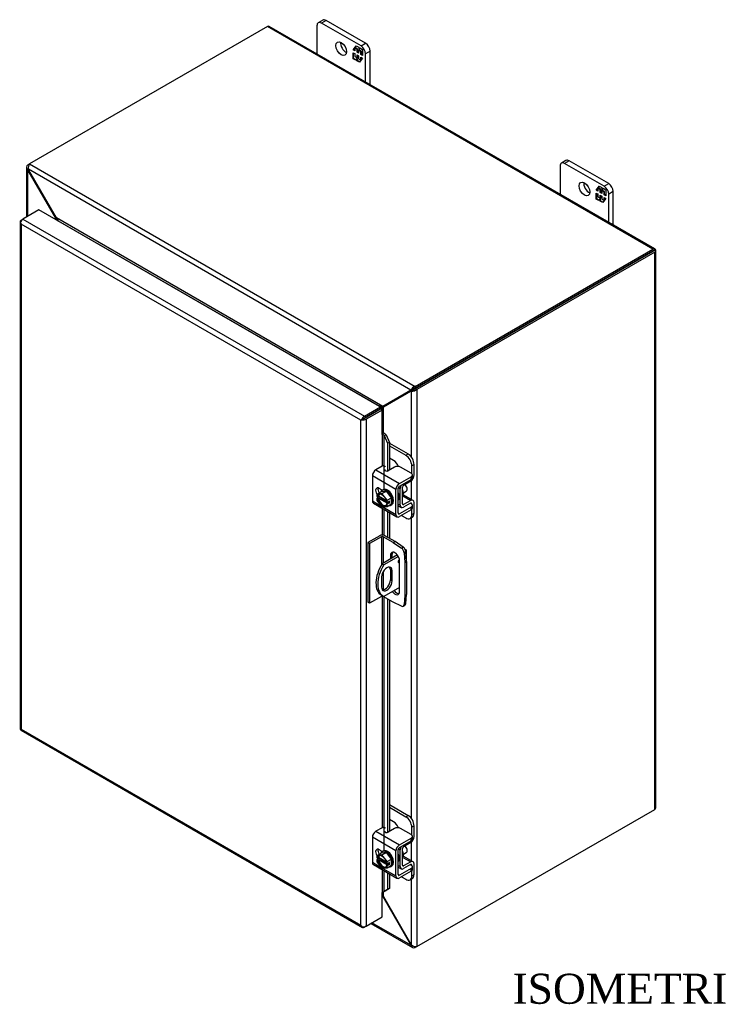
# Model space of a CAD drawing. Header units: inches. Extents: x 4 to 119, y 3 to 79.
# Tile 7 of 8: x 86 to 102, y 56 to 79. Entities that reach past the tile are written whole.
import ezdxf
from ezdxf.enums import TextEntityAlignment as Align

# ---------------------------------------------------------------- set-up
doc = ezdxf.new("R2010")
doc.units = ezdxf.units.IN
doc.header["$MEASUREMENT"] = 0
for name, color, linetype in [('COM40153-1', 7, 'CONTINUOUS'), ('COM40153-2', 7, 'CONTINUOUS'), ('COM42667', 7, 'CONTINUOUS'), ('COM42780', 7, 'CONTINUOUS'), ('COM48451', 7, 'CONTINUOUS'), ('COM71780-6', 7, 'CONTINUOUS'), ('DEFAULT', 7, 'CONTINUOUS'), ('FET07710', 7, 'CONTINUOUS'), ('SCC19011', 7, 'CONTINUOUS'), ('SPR20265', 7, 'CONTINUOUS'), ('WAF25035', 7, 'CONTINUOUS')]:
    doc.layers.add(name, color=color, linetype=linetype)
doc.styles.add('SEACAD_TIMES_NEW_ROMAN', font='times.ttf')

msp = doc.modelspace()

# ---------------------------------------------------------------- linework, layer by layer
at = {"layer": 'COM40153-1', "color": 7}
for p, q in [((94.894, 66.472), (94.538, 66.266)), ((95.068, 66.61), (95.081, 66.603)), ((95.106, 66.323), (95.106, 66.568)), ((94.538, 66.266), (94.578, 66.242)), ((94.916, 66.437), (94.578, 66.242)), ((94.73, 66.128), (94.77, 66.104)), ((94.73, 66.128), (94.73, 65.891)), ((94.77, 65.867), (94.77, 66.104)), ((94.523, 65.962), (94.523, 65.725)), ((94.73, 65.891), (94.77, 65.867)), ((94.518, 65.541), (94.559, 65.517)), ((94.942, 65.718), (94.578, 65.508))]:
    msp.add_line(p, q, dxfattribs=at)
for centre, major_axis, start_param, end_param in [((95.02, 66.568), (-0.0864, 0), 2.529725, 3.926991), ((94.818, 66.06), (0.3, 0.52), 1.508132, 3.141593), ((94.859, 66.037), (0.3, 0.52), 1.508132, 3.204257), ((94.947, 66.333), (-0.025, -0.0433), 4.139289, 6.283185), ((94.907, 66.357), (0.025, 0.0433), 4.093609, 5.210881), ((94.947, 66.333), (-0.025, -0.0433), 0, 0.63978), ((94.647, 66.033), (-0.087, -0.151), 2.356194, 5.497787), ((94.606, 66.057), (-0.087, -0.151), 2.356194, 2.906426), ((94.647, 65.796), (0.087, 0.151), 2.356194, 5.497787), ((94.606, 65.819), (0.087, 0.151), 3.37676, 5.497787)]:
    msp.add_ellipse(centre, major_axis=major_axis, ratio=0.57735, start_param=start_param, end_param=end_param, dxfattribs=at)
at = {"layer": 'COM40153-2', "color": 7}
for p, q in [((94.48, 66.92), (94.201, 66.76)), ((94.837, 66.785), (94.602, 66.92)), ((94.201, 66.76), (94.201, 65.372)), ((94.242, 66.736), (94.201, 66.76)), ((94.52, 66.897), (94.242, 66.736)), ((94.242, 66.736), (94.242, 65.348)), ((94.52, 66.897), (94.52, 66.237)), ((94.561, 66.897), (94.561, 66.279)), ((94.796, 66.761), (94.561, 66.897)), ((94.796, 66.761), (94.837, 66.785)), ((94.796, 66.761), (94.985, 66.633)), ((95.026, 66.656), (94.837, 66.785)), ((94.73, 66.464), (94.771, 66.488)), ((94.73, 66.464), (94.73, 66.377)), ((94.771, 66.4), (94.771, 66.488)), ((94.985, 66.633), (95.026, 66.656)), ((95.09, 66.545), (95.049, 66.522)), ((95.049, 66.522), (95.066, 66.294)), ((95.106, 66.317), (95.09, 66.545)), ((94.942, 65.623), (94.942, 66.342)), ((95.066, 66.294), (95.106, 66.317)), ((95.066, 66.294), (95.066, 65.529)), ((95.106, 66.317), (95.106, 65.552)), ((94.561, 66.086), (94.561, 65.661)), ((94.52, 65.54), (94.52, 65.509)), ((95.066, 65.529), (95.106, 65.552)), ((95.09, 65.344), (95.106, 65.552)), ((94.242, 65.348), (94.201, 65.372)), ((94.52, 65.509), (94.242, 65.348)), ((94.561, 65.516), (94.561, 65.509)), ((94.796, 65.373), (94.561, 65.509)), ((94.985, 65.283), (94.796, 65.373)), ((95.066, 65.529), (95.049, 65.32)), ((95.049, 65.32), (95.09, 65.344)), ((95.029, 65.281), (95.069, 65.305))]:
    msp.add_line(p, q, dxfattribs=at)
for centre, major_axis, start_param, end_param in [((94.541, 66.885), (-0.0864, 0), 3.926991, 5.497787), ((94.541, 66.885), (-0.0288, 0), 3.926991, 5.497787), ((94.836, 66.403), (0.075, -0.13), 0.785398, 3.926991), ((94.877, 66.427), (0.075, -0.13), 3.416574, 3.926991), ((94.979, 66.555), (0.05, -0.0866), 0.872665, 2.268928), ((95.019, 66.579), (-0.05, 0.0866), 4.014257, 5.410521), ((94.836, 65.685), (-0.075, 0.13), 1.73559, 3.926991), ((94.877, 65.708), (-0.075, 0.13), 1.73559, 2.866611), ((94.541, 65.497), (0.0288, 0), 0.785398, 2.356194), ((94.979, 65.368), (-0.05, 0.0866), 2.443461, 3.839724), ((95.019, 65.392), (-0.05, 0.0866), 3.141593, 3.839724)]:
    msp.add_ellipse(centre, major_axis=major_axis, ratio=0.57735, start_param=start_param, end_param=end_param, dxfattribs=at)
at = {"layer": 'COM42667', "color": 7}
for p, q in [((94.536, 68.536), (94.391, 68.452)), ((94.859, 67.995), (94.31, 68.312)), ((94.31, 68.312), (94.31, 67.73)), ((94.391, 68.452), (94.94, 68.135)), ((94.825, 68.517), (94.678, 68.432)), ((94.94, 68.135), (95.213, 68.293)), ((95.213, 68.375), (94.966, 68.517)), ((95.213, 68.231), (95.213, 68.293)), ((95.242, 68.272), (95.242, 68.334)), ((94.94, 68.073), (95.213, 68.231)), ((94.541, 67.98), (94.466, 68.023)), ((94.859, 67.413), (94.859, 67.995)), ((94.913, 67.444), (94.913, 68.026)), ((94.31, 67.73), (94.514, 67.612)), ((94.334, 67.677), (94.883, 67.361)), ((95.2, 67.675), (95.213, 67.668)), ((95.242, 67.565), (95.242, 67.627)), ((94.553, 67.59), (94.859, 67.413)), ((94.94, 67.428), (94.913, 67.444)), ((95.213, 67.586), (94.94, 67.428)), ((95.213, 67.524), (94.94, 67.366)), ((95.213, 67.524), (95.213, 67.586)), ((94.536, 60.125), (94.391, 60.042)), ((94.391, 60.042), (94.94, 59.725)), ((94.825, 60.107), (94.678, 60.022)), ((95.213, 59.964), (94.966, 60.107)), ((94.859, 59.585), (94.31, 59.902)), ((94.31, 59.902), (94.31, 59.319)), ((94.94, 59.725), (95.213, 59.882)), ((94.94, 59.663), (95.213, 59.82)), ((95.213, 59.82), (95.213, 59.882)), ((95.242, 59.861), (95.242, 59.923)), ((94.541, 59.569), (94.466, 59.613)), ((94.859, 59.002), (94.859, 59.585)), ((94.913, 59.033), (94.913, 59.616)), ((94.31, 59.319), (94.514, 59.202)), ((94.334, 59.267), (94.883, 58.95)), ((94.553, 59.179), (94.859, 59.002)), ((95.213, 59.175), (94.94, 59.018)), ((95.2, 59.264), (95.213, 59.257)), ((95.213, 59.113), (95.213, 59.175)), ((95.242, 59.154), (95.242, 59.216)), ((94.94, 59.018), (94.913, 59.033)), ((95.213, 59.113), (94.94, 58.956))]:
    msp.add_line(p, q, dxfattribs=at)
for centre, major_axis, start_param, end_param in [((94.57, 68.516), (-0.048, 0), 3.141593, 5.497787), ((94.896, 68.476), (0.1, 0), 0.785398, 2.356194), ((94.391, 68.359), (-0.0572, -0.0991), 3.926991, 5.497787), ((94.644, 68.452), (0.048, 0), 2.929457, 5.497787), ((95.142, 68.334), (-0.1, 0), 2.356194, 3.926991), ((94.94, 68.042), (0.0572, 0.0991), 0.785398, 2.356194), ((94.94, 68.042), (0.0192, 0.0333), 0.785398, 2.356194), ((95.142, 68.272), (-0.1, 0), 2.356194, 3.141593), ((94.466, 67.931), (0.0562, -0.0973), 2.356194, 4.826451), ((94.519, 67.962), (0.0562, -0.0973), 3.6401, 4.826451), ((94.391, 67.777), (0.0572, 0.0991), 2.356194, 3.141593), ((95.142, 67.627), (-0.1, 0), 2.356194, 3.926991), ((94.94, 67.46), (0.0572, 0.0991), 2.356194, 3.926991), ((94.94, 67.46), (0.0192, 0.0333), 2.356194, 3.926991), ((95.142, 67.565), (-0.1, 0), 2.356194, 3.141593), ((94.391, 59.948), (-0.0572, -0.0991), 3.926991, 5.497787), ((94.57, 60.106), (-0.048, 0), 3.141593, 5.497787), ((94.644, 60.041), (0.048, 0), 2.929457, 5.497787), ((94.896, 60.066), (0.1, 0), 0.785398, 2.356194), ((95.142, 59.923), (-0.1, 0), 2.356194, 3.926991), ((95.142, 59.861), (-0.1, 0), 2.356194, 3.141593), ((94.466, 59.521), (0.0562, -0.0973), 2.356194, 4.826451), ((94.519, 59.552), (0.0562, -0.0973), 3.6401, 4.826451), ((94.94, 59.631), (0.0572, 0.0991), 0.785398, 2.356194), ((94.94, 59.631), (0.0192, 0.0333), 0.785398, 2.356194), ((94.391, 59.366), (0.0572, 0.0991), 2.356194, 3.141593), ((95.142, 59.216), (-0.1, 0), 2.356194, 3.926991), ((95.142, 59.154), (-0.1, 0), 2.356194, 3.141593), ((94.94, 59.049), (0.0572, 0.0991), 2.356194, 3.926991), ((94.94, 59.049), (0.0192, 0.0333), 2.356194, 3.926991)]:
    msp.add_ellipse(centre, major_axis=major_axis, ratio=0.57735, start_param=start_param, end_param=end_param, dxfattribs=at)
at = {"layer": 'COM42780', "color": 7}
for p, q in [((94.708, 69.072), (95.14, 68.823)), ((94.708, 69.01), (95.086, 68.792)), ((95.086, 68.792), (95.14, 68.823)), ((94.803, 68.67), (94.708, 68.725)), ((95.281, 68.578), (95.228, 68.547)), ((95.228, 68.364), (95.228, 68.547)), ((95.281, 68.335), (95.281, 68.578)), ((95.038, 68.098), (95.202, 68.195)), ((94.916, 68.044), (94.958, 68.02)), ((94.958, 67.632), (94.958, 68.02)), ((95.012, 67.663), (95.012, 68.051)), ((95.016, 67.846), (95.202, 67.738)), ((95.258, 67.743), (95.03, 67.874)), ((94.913, 67.658), (94.958, 67.632)), ((94.913, 67.619), (94.982, 67.579)), ((95.012, 67.662), (95.038, 67.647)), ((95.201, 67.676), (95.037, 67.584)), ((95.202, 67.738), (95.038, 67.647)), ((95.201, 67.675), (95.228, 67.66)), ((95.228, 67.657), (95.228, 67.66)), ((95.281, 67.447), (95.281, 67.691)), ((94.986, 67.393), (95.086, 67.335)), ((95.228, 67.416), (95.228, 67.535)), ((95.228, 67.416), (95.281, 67.447)), ((95.186, 67.325), (95.24, 67.356)), ((94.708, 60.662), (95.14, 60.412)), ((94.708, 60.6), (95.086, 60.381)), ((94.803, 60.259), (94.708, 60.314)), ((95.086, 60.381), (95.14, 60.412)), ((95.281, 60.167), (95.228, 60.136)), ((95.228, 59.953), (95.228, 60.136)), ((95.281, 59.924), (95.281, 60.167)), ((94.916, 59.633), (94.958, 59.609)), ((94.958, 59.221), (94.958, 59.609)), ((95.012, 59.252), (95.012, 59.64)), ((95.038, 59.687), (95.202, 59.785)), ((95.016, 59.435), (95.202, 59.328)), ((95.258, 59.332), (95.03, 59.464)), ((94.913, 59.247), (94.958, 59.221)), ((94.913, 59.209), (94.982, 59.169)), ((95.012, 59.252), (95.038, 59.236)), ((95.201, 59.265), (95.037, 59.174)), ((95.202, 59.328), (95.038, 59.236)), ((95.201, 59.265), (95.228, 59.249)), ((95.228, 59.246), (95.228, 59.249)), ((95.228, 59.006), (95.228, 59.124)), ((95.281, 59.037), (95.281, 59.28)), ((94.986, 58.982), (95.086, 58.924)), ((95.186, 58.914), (95.24, 58.945)), ((95.228, 59.006), (95.281, 59.037))]:
    msp.add_line(p, q, dxfattribs=at)
for centre, major_axis, start_param, end_param in [((95.086, 68.628), (0.1, -0.173), 0.785398, 2.356194), ((95.14, 68.659), (-0.1, 0.173), 3.926991, 5.497787), ((94.803, 68.506), (0.1, -0.173), 1.392108, 2.356194), ((95.201, 68.288), (-0.0572, -0.0991), 0.802851, 2.356194), ((95.039, 68.067), (-0.0572, -0.0991), 4.744903, 5.497787), ((95.039, 68.067), (-0.0192, -0.0333), 3.944444, 5.497787), ((94.924, 67.97), (0.078, -0.135), 0.133398, 1.437398), ((95.039, 67.679), (0.0572, 0.0991), 2.356194, 3.909538), ((95.039, 67.679), (0.0192, 0.0333), 2.356194, 3.909538), ((95.201, 67.644), (-0.0192, -0.0333), 2.356194, 3.909538), ((95.201, 67.644), (-0.0572, -0.0991), 2.356194, 3.909538), ((95.086, 67.498), (-0.1, 0.173), 2.356194, 3.926991), ((95.14, 67.529), (-0.1, 0.173), 3.141593, 3.926991), ((95.086, 60.218), (0.1, -0.173), 0.785398, 2.356194), ((95.14, 60.249), (-0.1, 0.173), 3.926991, 5.497787), ((94.803, 60.096), (0.1, -0.173), 1.392108, 2.356194), ((95.201, 59.877), (-0.0572, -0.0991), 0.802851, 2.356194), ((95.039, 59.656), (-0.0572, -0.0991), 4.744903, 5.497787), ((95.039, 59.656), (-0.0192, -0.0333), 3.944444, 5.497787), ((94.924, 59.559), (0.078, -0.135), 0.133398, 1.437398), ((95.201, 59.233), (-0.0572, -0.0991), 2.356194, 3.909538), ((95.039, 59.268), (0.0572, 0.0991), 2.356194, 3.909538), ((95.039, 59.268), (0.0192, 0.0333), 2.356194, 3.909538), ((95.201, 59.233), (-0.0192, -0.0333), 2.356194, 3.909538), ((95.086, 59.088), (-0.1, 0.173), 2.356194, 3.926991), ((95.14, 59.119), (-0.1, 0.173), 3.141593, 3.926991)]:
    msp.add_ellipse(centre, major_axis=major_axis, ratio=0.57735, start_param=start_param, end_param=end_param, dxfattribs=at)
at = {"layer": 'COM48451', "color": 7}
for p, q in [((91.869, 78.771), (86.334, 75.576)), ((100.838, 73.593), (91.869, 78.771)), ((100.881, 73.597), (91.912, 78.775)), ((86.268, 75.497), (86.268, 74.339)), ((86.293, 75.552), (86.334, 75.576)), ((86.315, 75.539), (86.293, 75.552)), ((86.308, 75.45), (86.293, 75.441)), ((86.293, 74.354), (86.293, 75.441)), ((86.307, 75.423), (86.293, 75.441)), ((86.307, 75.423), (86.317, 75.428)), ((86.949, 74.311), (86.307, 75.423)), ((95.208, 70.311), (86.308, 75.45)), ((86.317, 75.428), (86.308, 75.45)), ((86.959, 74.317), (86.317, 75.428)), ((86.334, 75.576), (95.304, 70.397)), ((86.949, 74.311), (86.959, 74.317)), ((86.949, 74.274), (86.949, 74.311)), ((94.556, 69.93), (86.959, 74.317)), ((86.997, 74.248), (86.996, 74.247)), ((94.478, 69.929), (86.997, 74.248)), ((95.304, 70.397), (100.838, 73.593)), ((100.896, 73.579), (100.838, 73.546)), ((100.896, 73.579), (100.838, 73.545)), ((100.838, 73.545), (100.879, 73.569)), ((95.304, 70.35), (100.838, 73.546)), ((100.838, 73.545), (95.304, 70.35)), ((100.879, 73.522), (95.344, 70.326)), ((100.838, 73.545), (100.838, 73.546)), ((100.838, 73.545), (100.838, 73.545)), ((100.879, 60.552), (100.879, 73.522)), ((100.904, 60.587), (100.904, 73.557)), ((95.304, 70.35), (95.304, 70.397)), ((95.198, 70.301), (94.556, 69.93)), ((95.208, 70.283), (94.567, 69.913)), ((95.239, 70.324), (94.597, 69.954)), ((95.249, 70.307), (94.607, 69.936)), ((95.198, 70.301), (95.239, 70.324)), ((95.208, 70.311), (95.198, 70.301)), ((95.248, 70.335), (95.208, 70.311)), ((95.208, 70.283), (95.249, 70.307)), ((95.222, 70.286), (95.208, 70.283)), ((95.263, 70.31), (95.222, 70.286)), ((95.222, 68.745), (95.222, 70.286)), ((95.248, 70.335), (95.239, 70.324)), ((95.263, 70.31), (95.249, 70.307)), ((95.268, 70.313), (95.257, 70.306)), ((95.304, 70.35), (95.344, 70.326)), ((95.344, 70.326), (95.344, 57.357)), ((94.477, 69.928), (94.478, 69.929)), ((94.478, 69.929), (94.478, 69.928)), ((94.597, 69.954), (94.556, 69.93)), ((94.607, 69.936), (94.567, 69.913)), ((94.567, 69.312), (94.567, 69.913)), ((94.49, 69.866), (94.49, 69.866)), ((95.222, 67.764), (95.222, 68.21)), ((95.222, 60.334), (95.222, 67.346)), ((95.344, 57.357), (100.879, 60.552)), ((95.222, 59.353), (95.222, 59.8)), ((95.222, 57.397), (95.222, 58.935)), ((94.556, 58.522), (94.538, 58.532)), ((94.556, 58.522), (94.567, 58.527)), ((94.556, 58.522), (95.198, 57.41)), ((94.567, 58.527), (94.567, 58.63)), ((94.567, 58.527), (95.208, 57.416)), ((94.276, 57.897), (95.243, 57.339)), ((95.208, 57.389), (94.301, 57.912)), ((95.198, 57.41), (95.208, 57.416)), ((95.198, 57.41), (95.208, 57.389)), ((95.208, 57.416), (95.222, 57.397)), ((95.222, 57.397), (95.208, 57.389)), ((95.304, 57.358), (95.304, 57.333)), ((95.344, 57.357), (95.304, 57.333))]:
    msp.add_line(p, q, dxfattribs=at)
for centre, radius, start, end in [((86.342, 75.497), 0.0739, 131.3818, 228.6182), ((86.458, 75.484), 0.154, 143.5515, 192.9586), ((95.349, 70.25), 0.154, 107.0414, 156.4485), ((95.239, 70.439), 0.154, 263.5515, 312.9586), ((95.306, 70.231), 0.119, 91.3268, 119.2753), ((95.205, 70.409), 0.115, 300.272, 329.1259), ((92.211, 73.779), 4.508, 300.4684, 301.9581), ((96.711, 65.985), 4.476, 118.0355, 119.6541), ((95.28, 57.403), 0.0739, 191.3818, 288.6182), ((95.327, 57.51), 0.154, 227.0414, 276.4485)]:
    msp.add_arc(centre, radius, start, end, dxfattribs=at)
for centre, major_axis, ratio, start_param, end_param in [((91.869, 78.7), (-0.0432, -0.0748), 0.57735, 3.141593, 3.926991), ((100.838, 73.522), (-0.0432, -0.0748), 0.57735, 2.696031, 3.926991), ((100.818, 73.534), (0.0863, 0.0499), 0.000948, -0.784852, -0.445015), ((100.818, 73.534), (0.0864, 0.0498), 0.000948, 0.445015, 0.784852), ((100.818, 73.557), (-0.0864, 0), 0.57735, 2.356194, 3.587154), ((100.818, 73.534), (-0.0288, -0.0166), 0.000948, 2.356741, 3.927537), ((100.818, 73.534), (-0.0288, -0.0166), 0.000948, 2.355648, 3.926445), ((100.818, 60.587), (-0.0864, 0), 0.57735, 2.356194, 3.141593)]:
    msp.add_ellipse(centre, major_axis=major_axis, ratio=ratio, start_param=start_param, end_param=end_param, dxfattribs=at)
for points, knots in [([(86.949, 74.311), (86.951, 74.303), (86.953, 74.295), (86.955, 74.281), (86.956, 74.276), (86.956, 74.271)], [0, 0, 0, 0, 0.25, 0.25, 0.4064598, 0.4064598, 0.4064598, 0.4064598]), ([(86.997, 74.248), (86.998, 74.248), (86.999, 74.249), (87, 74.251), (87.001, 74.252), (87.001, 74.256), (87, 74.259), (86.998, 74.265), (86.997, 74.268), (86.994, 74.274), (86.992, 74.277), (86.986, 74.287), (86.981, 74.293), (86.971, 74.305), (86.965, 74.311), (86.959, 74.317)], [0, 0, 0, 0, 0.0625, 0.0625, 0.125, 0.125, 0.25, 0.25, 0.375, 0.375, 0.5, 0.5, 0.75, 0.75, 1, 1, 1, 1]), ([(94.556, 69.93), (94.551, 69.931), (94.544, 69.932), (94.531, 69.934), (94.525, 69.934), (94.514, 69.934), (94.511, 69.934), (94.504, 69.934), (94.5, 69.934), (94.493, 69.933), (94.489, 69.933), (94.484, 69.931), (94.483, 69.931), (94.48, 69.93), (94.479, 69.929), (94.478, 69.929)], [0, 0, 0, 0, 0.25, 0.25, 0.5, 0.5, 0.625, 0.625, 0.75, 0.75, 0.875, 0.875, 0.9375, 0.9375, 1, 1, 1, 1]), ([(94.532, 69.85), (94.532, 69.851), (94.532, 69.851), (94.535, 69.854), (94.537, 69.856), (94.541, 69.862), (94.543, 69.865), (94.547, 69.871), (94.549, 69.874), (94.554, 69.884), (94.557, 69.89), (94.562, 69.901), (94.564, 69.907), (94.567, 69.913)], [0.1157907, 0.1157907, 0.1157907, 0.1157907, 0.125, 0.125, 0.25, 0.25, 0.375, 0.375, 0.5, 0.5, 0.75, 0.75, 1, 1, 1, 1]), ([(94.567, 58.527), (94.564, 58.535), (94.562, 58.543), (94.557, 58.558), (94.554, 58.565), (94.549, 58.575), (94.547, 58.579), (94.543, 58.585), (94.541, 58.587), (94.539, 58.59), (94.538, 58.591), (94.538, 58.591)], [0, 0, 0, 0, 0.25, 0.25, 0.5, 0.5, 0.625, 0.625, 0.75, 0.75, 0.7782984, 0.7782984, 0.7782984, 0.7782984])]:
    msp.add_open_spline(points, degree=3, knots=knots, dxfattribs=at)
msp.add_open_spline([(94.539, 58.538), (94.545, 58.533), (94.551, 58.527), (94.556, 58.522)], degree=3, dxfattribs=at)
at = {"layer": 'COM71780-6', "color": 7}
for p, q in [((86.553, 74.503), (86.18, 74.288)), ((94.497, 69.917), (86.553, 74.503)), ((86.139, 74.265), (86.18, 74.288)), ((86.18, 74.288), (94.124, 69.701)), ((86.114, 74.229), (86.114, 62.432)), ((86.122, 74.208), (86.122, 74.208)), ((94.043, 69.607), (86.139, 74.171)), ((86.139, 74.171), (86.139, 62.42)), ((94.124, 69.701), (94.497, 69.917)), ((94.497, 69.917), (94.497, 69.87)), ((94.124, 69.654), (94.497, 69.87)), ((94.497, 69.87), (94.124, 69.654)), ((94.538, 69.846), (94.165, 69.631)), ((94.538, 69.846), (94.497, 69.87)), ((94.538, 69.274), (94.538, 69.846)), ((94.083, 69.631), (94.043, 69.607)), ((94.043, 57.857), (94.043, 69.607)), ((94.067, 69.621), (94.124, 69.654)), ((94.067, 69.621), (94.124, 69.654)), ((94.165, 69.631), (94.165, 57.834)), ((94.538, 69.274), (94.538, 68.537)), ((94.561, 69.279), (94.566, 69.312)), ((94.582, 69.249), (94.629, 69.268)), ((94.582, 69.249), (94.661, 69.071)), ((94.582, 67.999), (94.582, 69.249)), ((94.629, 69.268), (94.708, 69.09)), ((94.708, 69.09), (94.661, 69.071)), ((94.661, 69.071), (94.661, 68.426)), ((94.708, 69.09), (94.708, 68.45)), ((94.538, 67.982), (94.538, 67.977)), ((94.538, 67.56), (94.538, 66.935)), ((94.582, 66.929), (94.582, 67.535)), ((94.661, 67.489), (94.661, 66.886)), ((94.708, 67.462), (94.708, 66.859)), ((94.538, 65.513), (94.538, 60.126)), ((94.582, 59.588), (94.582, 65.497)), ((94.661, 65.451), (94.661, 60.015)), ((94.708, 65.424), (94.708, 60.039)), ((86.137, 62.392), (94.081, 57.806)), ((86.139, 62.42), (94.043, 57.857)), ((94.538, 59.571), (94.538, 59.567)), ((94.538, 59.149), (94.538, 58.62)), ((94.582, 58.641), (94.582, 59.124)), ((94.661, 59.078), (94.661, 58.689)), ((94.708, 59.051), (94.708, 58.708)), ((94.661, 58.689), (94.582, 58.641)), ((94.708, 58.708), (94.629, 58.66)), ((94.708, 58.708), (94.661, 58.689)), ((94.538, 58.049), (94.538, 58.62)), ((94.582, 58.641), (94.629, 58.66)), ((94.165, 57.834), (94.538, 58.049)), ((94.067, 57.824), (94.067, 57.824)), ((94.165, 57.834), (94.124, 57.81))]:
    msp.add_line(p, q, dxfattribs=at)
for centre, radius, start, end in [((94.498, 69.213), 0.0911, 23.2734, 46.5882), ((94.523, 69.184), 0.135, 38.3968, 71.6578), ((94.779, 58.361), 0.343, 125.2045, 129.639), ((94.617, 58.58), 0.0704, 117.4412, 127.5015)]:
    msp.add_arc(centre, radius, start, end, dxfattribs=at)
for centre, major_axis, ratio, start_param, end_param in [((86.2, 74.229), (0.0864, 0), 0.57735, 2.356194, 3.587154), ((86.18, 74.218), (0.0432, 0.0748), 0.57735, 0.785398, 2.016358), ((86.2, 74.206), (-0.061, 0.106), 0.577982, 1.231508, 1.571345), ((86.2, 74.206), (-0.061, 0.106), 0.577982, 1.230411, 1.570248), ((94.124, 69.631), (0.0432, 0.0748), 0.57735, 0.785398, 2.016358), ((94.104, 69.643), (-0.0863, -0.0499), 0.000948, -1.124689, -0.784852), ((94.104, 69.643), (-0.0864, -0.0498), 0.000948, 0.784852, 1.124689), ((94.104, 69.666), (0.0864, 0), 0.57735, 4.266828, 5.497787), ((94.104, 69.643), (0.0288, 0.0166), 0.000948, 0.785944, 2.356741), ((94.104, 69.643), (0.0288, 0.0166), 0.000948, 3.926445, 5.497241), ((94.558, 69.263), (0.0864, 0), 0.57735, 1.48353, 1.808737), ((94.558, 69.263), (0.0288, 0), 0.57735, 1.48353, 2.356194), ((86.2, 62.432), (0.0864, 0), 0.57735, 3.141593, 3.587154), ((86.2, 62.455), (-0.0864, -0.0498), 0.000948, 0.445015, 0.784852), ((86.2, 62.455), (-0.0863, -0.0499), 0.000948, -0.784852, -0.445015), ((86.18, 62.467), (0.0432, 0.0748), 0.57735, 2.696031, 3.141593), ((94.558, 58.609), (-0.0288, 0), 0.57735, 4.625123, 5.497787), ((94.104, 57.892), (0.061, -0.106), 0.577982, 4.712938, 5.052774), ((94.104, 57.892), (0.061, -0.106), 0.577982, 4.71184, 5.051677), ((94.104, 57.869), (0.0864, 0), 0.57735, 4.266828, 5.497787), ((94.124, 57.881), (0.0432, 0.0748), 0.57735, 2.696031, 3.926991)]:
    msp.add_ellipse(centre, major_axis=major_axis, ratio=ratio, start_param=start_param, end_param=end_param, dxfattribs=at)
at = {"layer": 'FET07710', "color": 7}
for p, q in [((93.157, 78.919), (93.052, 78.858)), ((93.232, 78.911), (93.127, 78.85)), ((94.046, 78.32), (93.127, 78.85)), ((94.152, 78.381), (93.232, 78.911)), ((93.021, 78.789), (93.021, 78.135)), ((94.046, 78.32), (94.152, 78.381)), ((93.863, 78.226), (93.933, 78.324)), ((93.875, 78.232), (93.863, 78.226)), ((93.9, 78.204), (93.863, 78.226)), ((93.863, 78.023), (93.863, 78.162)), ((93.863, 78.162), (93.9, 78.141)), ((93.875, 78.232), (93.9, 78.268)), ((93.9, 78.218), (93.875, 78.232)), ((93.875, 78.03), (93.875, 78.155)), ((93.911, 78.28), (93.9, 78.274)), ((93.955, 78.242), (93.9, 78.274)), ((93.9, 78.274), (93.9, 78.204)), ((93.907, 78.278), (93.937, 78.321)), ((93.967, 78.248), (93.911, 78.28)), ((93.933, 78.324), (93.994, 78.289)), ((93.967, 78.248), (93.955, 78.242)), ((93.955, 78.172), (93.955, 78.242)), ((93.967, 78.179), (93.955, 78.172)), ((93.989, 78.153), (93.955, 78.172)), ((93.967, 78.179), (93.967, 78.248)), ((93.989, 78.166), (93.967, 78.179)), ((94, 78.229), (93.989, 78.222)), ((94.045, 78.19), (93.989, 78.222)), ((93.989, 78.222), (93.989, 78.153)), ((93.994, 78.289), (93.994, 78.238)), ((93.994, 78.238), (94.02, 78.274)), ((94.006, 78.244), (93.994, 78.238)), ((94.056, 78.197), (94, 78.229)), ((94.006, 78.244), (94.024, 78.271)), ((94.02, 78.274), (94.081, 78.238)), ((94.056, 78.197), (94.045, 78.19)), ((94.045, 78.121), (94.045, 78.19)), ((94.056, 78.127), (94.056, 78.197)), ((94.081, 78.238), (94.081, 78.1)), ((94.258, 78.197), (94.152, 78.136)), ((94.258, 77.421), (94.258, 78.197)), ((93.875, 78.03), (93.863, 78.023)), ((93.925, 77.988), (93.863, 78.023)), ((93.931, 77.997), (93.875, 78.03)), ((93.9, 78.141), (93.9, 78.072)), ((93.9, 78.072), (93.955, 78.04)), ((93.95, 78.024), (93.925, 77.988)), ((93.961, 78.03), (93.95, 78.024)), ((93.95, 77.973), (93.95, 78.024)), ((93.961, 77.98), (93.95, 77.973)), ((94.012, 77.938), (93.95, 77.973)), ((93.955, 78.04), (93.955, 78.109)), ((93.955, 78.109), (93.989, 78.089)), ((93.967, 78.046), (93.955, 78.04)), ((93.961, 77.98), (93.961, 78.03)), ((94.018, 77.947), (93.961, 77.98)), ((93.967, 78.046), (93.967, 78.102)), ((93.989, 78.089), (93.989, 78.02)), ((93.989, 78.02), (94.045, 77.988)), ((94.081, 78.036), (94.012, 77.938)), ((94.056, 78.127), (94.045, 78.121)), ((94.081, 78.1), (94.045, 78.121)), ((94.045, 77.988), (94.045, 78.057)), ((94.045, 78.057), (94.081, 78.036)), ((94.049, 77.991), (94.045, 77.988)), ((94.081, 78.113), (94.056, 78.127)), ((94.056, 78), (94.056, 78.051)), ((94.152, 77.482), (94.152, 78.136)), ((98.814, 75.653), (98.708, 75.592)), ((98.889, 75.645), (98.783, 75.584)), ((99.808, 75.115), (98.889, 75.645)), ((98.677, 75.523), (98.677, 74.869)), ((99.703, 75.054), (98.783, 75.584)), ((99.52, 74.96), (99.589, 75.058)), ((99.531, 74.966), (99.52, 74.96)), ((99.557, 74.939), (99.52, 74.96)), ((99.531, 74.966), (99.557, 75.002)), ((99.557, 74.952), (99.531, 74.966)), ((99.568, 75.014), (99.557, 75.008)), ((99.612, 74.976), (99.557, 75.008)), ((99.557, 75.008), (99.557, 74.939)), ((99.563, 75.012), (99.594, 75.055)), ((99.623, 74.982), (99.568, 75.014)), ((99.589, 75.058), (99.651, 75.023)), ((99.623, 74.982), (99.612, 74.976)), ((99.612, 74.906), (99.612, 74.976)), ((99.623, 74.913), (99.623, 74.982)), ((99.657, 74.963), (99.646, 74.956)), ((99.702, 74.924), (99.646, 74.956)), ((99.646, 74.956), (99.646, 74.887)), ((99.651, 75.023), (99.651, 74.972)), ((99.651, 74.972), (99.676, 75.008)), ((99.662, 74.978), (99.651, 74.972)), ((99.713, 74.931), (99.657, 74.963)), ((99.662, 74.978), (99.681, 75.005)), ((99.676, 75.008), (99.738, 74.972)), ((99.703, 75.054), (99.808, 75.115)), ((99.738, 74.972), (99.738, 74.834)), ((99.52, 74.757), (99.52, 74.896)), ((99.52, 74.896), (99.557, 74.875)), ((99.531, 74.764), (99.52, 74.757)), ((99.582, 74.722), (99.52, 74.757)), ((99.531, 74.764), (99.531, 74.889)), ((99.588, 74.731), (99.531, 74.764)), ((99.557, 74.875), (99.557, 74.806)), ((99.557, 74.806), (99.612, 74.774)), ((99.607, 74.758), (99.582, 74.722)), ((99.618, 74.764), (99.607, 74.758)), ((99.607, 74.707), (99.607, 74.758)), ((99.618, 74.714), (99.607, 74.707)), ((99.669, 74.672), (99.607, 74.707)), ((99.623, 74.913), (99.612, 74.906)), ((99.646, 74.887), (99.612, 74.906)), ((99.612, 74.774), (99.612, 74.843)), ((99.612, 74.843), (99.646, 74.823)), ((99.623, 74.78), (99.612, 74.774)), ((99.618, 74.714), (99.618, 74.764)), ((99.675, 74.681), (99.618, 74.714)), ((99.646, 74.9), (99.623, 74.913)), ((99.623, 74.78), (99.623, 74.836)), ((99.646, 74.823), (99.646, 74.754)), ((99.646, 74.754), (99.702, 74.722)), ((99.738, 74.77), (99.669, 74.672)), ((99.713, 74.931), (99.702, 74.924)), ((99.702, 74.855), (99.702, 74.924)), ((99.713, 74.861), (99.702, 74.855)), ((99.738, 74.834), (99.702, 74.855)), ((99.702, 74.722), (99.702, 74.791)), ((99.702, 74.791), (99.738, 74.77)), ((99.706, 74.725), (99.702, 74.722)), ((99.713, 74.861), (99.713, 74.931)), ((99.738, 74.847), (99.713, 74.861)), ((99.713, 74.734), (99.713, 74.785)), ((99.915, 74.931), (99.809, 74.87)), ((99.809, 74.216), (99.809, 74.87)), ((99.915, 74.155), (99.915, 74.931))]:
    msp.add_line(p, q, dxfattribs=at)
for centre, major_axis, start_param, end_param in [((93.127, 78.728), (0.075, -0.13), 2.356194, 3.926991), ((93.232, 78.789), (0.075, -0.13), 2.356194, 3.141593), ((93.692, 78.319), (-0.087, 0.152), 0.649107, 2.492486), ((94.152, 78.258), (-0.075, 0.13), 3.926991, 5.497787), ((94.046, 78.197), (0.075, -0.13), 0.785398, 2.356194), ((98.889, 75.523), (0.075, -0.13), 2.356194, 3.141593), ((98.783, 75.462), (0.075, -0.13), 2.356194, 3.926991), ((99.349, 75.053), (-0.087, 0.152), 0.649107, 2.492486), ((99.703, 74.931), (0.075, -0.13), 0.785398, 2.356194), ((99.808, 74.992), (-0.075, 0.13), 3.926991, 5.497787)]:
    msp.add_ellipse(centre, major_axis=major_axis, ratio=0.57735, start_param=start_param, end_param=end_param, dxfattribs=at)
for centre, major_axis in [((93.586, 78.258), (-0.087, 0.152)), ((99.243, 74.992), (-0.088, 0.152))]:
    msp.add_ellipse(centre, major_axis=major_axis, ratio=0.57735, dxfattribs=at)
at = {"layer": 'SCC19011', "color": 7}
for p, q in [((94.412, 67.886), (94.515, 67.945)), ((94.534, 67.902), (94.412, 67.886)), ((94.412, 67.886), (94.412, 67.837)), ((94.424, 67.83), (94.412, 67.837)), ((94.452, 67.84), (94.435, 67.83)), ((94.639, 67.732), (94.452, 67.84)), ((94.466, 67.832), (94.466, 67.823)), ((94.636, 67.961), (94.515, 67.945)), ((94.534, 67.902), (94.636, 67.961)), ((94.656, 67.745), (94.534, 67.902)), ((94.758, 67.804), (94.636, 67.961)), ((95.034, 67.92), (95.099, 67.958)), ((94.466, 67.823), (94.412, 67.792)), ((94.412, 67.792), (94.412, 67.743)), ((94.412, 67.792), (94.424, 67.786)), ((94.412, 67.743), (94.534, 67.587)), ((94.435, 67.786), (94.452, 67.795)), ((94.452, 67.795), (94.661, 67.675)), ((94.466, 67.823), (94.642, 67.722)), ((94.534, 67.587), (94.656, 67.603)), ((94.656, 67.696), (94.644, 67.703)), ((94.661, 67.675), (94.644, 67.665)), ((94.644, 67.659), (94.656, 67.652)), ((94.656, 67.745), (94.758, 67.804)), ((94.656, 67.696), (94.656, 67.745)), ((94.709, 67.727), (94.656, 67.696)), ((94.709, 67.683), (94.656, 67.652)), ((94.656, 67.603), (94.758, 67.662)), ((94.656, 67.603), (94.656, 67.652)), ((94.671, 67.705), (94.709, 67.683)), ((94.709, 67.683), (94.709, 67.727)), ((94.758, 67.662), (94.758, 67.804)), ((94.412, 59.475), (94.515, 59.534)), ((94.534, 59.491), (94.412, 59.475)), ((94.412, 59.475), (94.412, 59.426)), ((94.424, 59.42), (94.412, 59.426)), ((94.466, 59.413), (94.412, 59.382)), ((94.412, 59.382), (94.412, 59.333)), ((94.412, 59.382), (94.424, 59.375)), ((94.452, 59.429), (94.435, 59.419)), ((94.435, 59.375), (94.452, 59.385)), ((94.639, 59.321), (94.452, 59.429)), ((94.452, 59.385), (94.661, 59.264)), ((94.466, 59.421), (94.466, 59.413)), ((94.466, 59.413), (94.642, 59.311)), ((94.636, 59.55), (94.515, 59.534)), ((94.534, 59.491), (94.636, 59.55)), ((94.656, 59.335), (94.534, 59.491)), ((94.758, 59.394), (94.636, 59.55)), ((94.656, 59.335), (94.758, 59.394)), ((94.758, 59.252), (94.758, 59.394)), ((95.034, 59.51), (95.099, 59.547)), ((94.412, 59.333), (94.534, 59.176)), ((94.534, 59.176), (94.656, 59.192)), ((94.656, 59.286), (94.644, 59.292)), ((94.661, 59.264), (94.644, 59.255)), ((94.644, 59.248), (94.656, 59.241)), ((94.656, 59.286), (94.656, 59.335)), ((94.709, 59.317), (94.656, 59.286)), ((94.709, 59.272), (94.656, 59.241)), ((94.656, 59.192), (94.758, 59.252)), ((94.656, 59.192), (94.656, 59.241)), ((94.671, 59.295), (94.709, 59.272)), ((94.709, 59.272), (94.709, 59.317))]:
    msp.add_line(p, q, dxfattribs=at)
for centre, start, end in [((94.43, 67.841), 242.8525, 296.623), ((94.43, 67.797), 242.8527, 296.6228), ((94.43, 59.431), 242.8525, 296.623), ((94.43, 59.386), 242.8527, 296.6228)]:
    msp.add_arc(centre, 0.0126, start, end, dxfattribs=at)
for centre, major_axis, start_param, end_param in [((95.05, 68.043), (0.0488, -0.0845), 0, 2.159159), ((94.534, 67.744), (0.079, -0.137), 0.958412, 3.753977), ((94.54, 67.748), (0.075, -0.13), 3.141593, 3.744649), ((94.557, 67.757), (0.075, -0.13), 3.254972, 3.744649), ((94.534, 67.744), (-0.079, 0.137), 0.958412, 3.753977), ((94.54, 67.748), (-0.075, 0.13), 0.96774, 3.694684), ((94.557, 67.757), (-0.075, 0.13), 0.96774, 3.028213), ((95.05, 59.632), (0.0488, -0.0845), 0, 2.159159), ((94.534, 59.334), (0.079, -0.137), 0.958412, 3.753977), ((94.534, 59.334), (-0.079, 0.137), 0.958412, 3.753977), ((94.54, 59.337), (0.075, -0.13), 3.141593, 3.744649), ((94.54, 59.337), (-0.075, 0.13), 0.96774, 3.694684), ((94.557, 59.347), (0.075, -0.13), 3.254972, 3.744649), ((94.557, 59.347), (-0.075, 0.13), 0.96774, 3.028213)]:
    msp.add_ellipse(centre, major_axis=major_axis, ratio=0.57735, start_param=start_param, end_param=end_param, dxfattribs=at)
for points, knots in [([(94.644, 67.703), (94.642, 67.704), (94.642, 67.705), (94.642, 67.707), (94.642, 67.708), (94.642, 67.708)], [0, 0, 0, 0, 0.5, 0.5, 0.7956866, 0.7956866, 0.7956866, 0.7956866]), ([(94.644, 67.665), (94.642, 67.664), (94.642, 67.663), (94.642, 67.661), (94.642, 67.659), (94.644, 67.659)], [0, 0, 0, 0, 0.5, 0.5, 1, 1, 1, 1]), ([(94.644, 59.292), (94.642, 59.293), (94.642, 59.295), (94.642, 59.296), (94.642, 59.297), (94.642, 59.298)], [0, 0, 0, 0, 0.5, 0.5, 0.7956866, 0.7956866, 0.7956866, 0.7956866]), ([(94.644, 59.255), (94.642, 59.254), (94.642, 59.253), (94.642, 59.25), (94.642, 59.249), (94.644, 59.248)], [0, 0, 0, 0, 0.5, 0.5, 1, 1, 1, 1])]:
    msp.add_open_spline(points, degree=3, knots=knots, dxfattribs=at)
at = {"layer": 'SPR20265', "color": 7}
for points in [[(94.914, 67.746), (94.916, 67.748), (94.929, 67.765), (94.941, 67.805), (94.935, 67.866), (94.92, 67.905), (94.913, 67.921)], [(94.914, 59.335), (94.916, 59.338), (94.929, 59.354), (94.941, 59.394), (94.935, 59.455), (94.92, 59.495), (94.913, 59.51)]]:
    msp.add_open_spline(points, degree=3, knots=[0.492661, 0.492661, 0.492661, 0.492661, 0.49540495, 0.50699867, 0.51872295, 0.52667302, 0.52667302, 0.52667302, 0.52667302], dxfattribs=at)
at = {"layer": 'WAF25035', "color": 7}
for p, q in [((94.562, 67.991), (94.536, 67.977)), ((94.736, 67.63), (94.762, 67.645)), ((94.562, 59.581), (94.536, 59.566)), ((94.736, 59.22), (94.762, 59.234))]:
    msp.add_line(p, q, dxfattribs=at)
for centre, start_param, end_param in [((94.636, 67.803), 0, 0.412589), ((94.636, 67.803), 2.729004, 6.283185), ((94.662, 67.818), 3.141593, 6.283185), ((94.636, 59.393), 2.729004, 6.283185), ((94.662, 59.408), 3.141593, 6.283185), ((94.636, 59.393), 0, 0.412589)]:
    msp.add_ellipse(centre, major_axis=(-0.1, 0.173), ratio=0.57735, start_param=start_param, end_param=end_param, dxfattribs=at)

# ---------------------------------------------------------------- texts
at = {"layer": 'DEFAULT', "color": 7, "style": 'SEACAD_TIMES_NEW_ROMAN'}
msp.add_text('ISOMETRIC VIEWS', height=0.7, dxfattribs=at).set_placement((97.571, 56.727), align=Align.TOP_LEFT)

doc.saveas('drawing.dxf')
